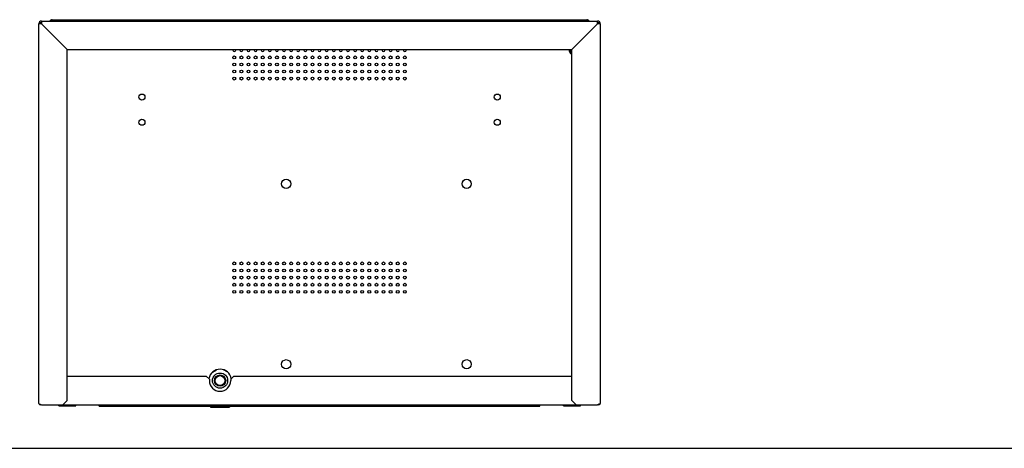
# Model space of a CAD drawing. Header units: inches. Extents: x 0 to 131, y 0 to 85.
# Tile 2 of 8: x 26 to 53, y 0 to 12. Entities that reach past the tile are written whole.
import ezdxf

# ---------------------------------------------------------------- set-up
doc = ezdxf.new("R2010")
doc.units = ezdxf.units.IN
doc.header["$LTSCALE"] = 7.192308
doc.header["$MEASUREMENT"] = 0
doc.layers.get('0').update_dxf_attribs({"linetype": 'CONTINUOUS'})

msp = doc.modelspace()

# ---------------------------------------------------------------- linework, layer by layer
at = {"color": 7, "linetype": 'Continuous'}
for p, q in [((26.2125, 1.2461), (26.2125, 11.7579)), ((26.2912, 11.7579), (26.2125, 11.7579)), ((26.2912, 11.8367), (26.2912, 11.7579)), ((26.2912, 11.8367), (41.6849, 11.8367)), ((26.9999, 11.0493), (26.2912, 11.7579)), ((26.5865, 11.8761), (41.3897, 11.8761)), ((29.4605, 11.8367), (29.4605, 11.8761)), ((30.0511, 11.8761), (30.0511, 11.8367)), ((37.9251, 11.8367), (37.9251, 11.8761)), ((38.5156, 11.8761), (38.5156, 11.8367)), ((41.6849, 11.7579), (40.9763, 11.0493)), ((41.6849, 11.7579), (41.6849, 11.8367)), ((41.7637, 11.7579), (41.6849, 11.7579)), ((41.7637, 11.7579), (41.7637, 1.2461)), ((26.9999, 1.3249), (26.9999, 11.0493)), ((26.9999, 11.0493), (40.9763, 11.0493)), ((40.9763, 1.3249), (40.9763, 11.0493)), ((30.8582, 1.9942), (26.9999, 1.9942)), ((30.8582, 1.9942), (30.9369, 1.9154)), ((30.9245, 1.9396), (30.9245, 1.9278)), ((30.9369, 1.9154), (30.9369, 1.8761)), ((31.0219, 2.1099), (31.1339, 2.1746)), ((31.4429, 2.1097), (31.33, 2.1749)), ((31.5275, 1.9154), (31.6062, 1.9942)), ((31.5275, 1.9154), (31.5275, 1.8761)), ((31.5399, 1.9278), (31.5399, 1.9395)), ((40.9763, 1.9942), (31.6062, 1.9942)), ((26.271, 1.2133), (26.2912, 1.2068)), ((26.2912, 1.2068), (41.6849, 1.2068)), ((26.7635, 1.1753), (26.7635, 1.2068)), ((26.7635, 1.1753), (27.2363, 1.1753)), ((26.8817, 1.1753), (26.8817, 1.2068)), ((26.9999, 1.3249), (26.8818, 1.2068)), ((27.1181, 1.1753), (27.1181, 1.2068)), ((27.2363, 1.1753), (27.2363, 1.2068)), ((27.8857, 1.1674), (27.8857, 1.2068)), ((27.8857, 1.1674), (40.0904, 1.1674)), ((28.3582, 1.1674), (28.3582, 1.2068)), ((28.9304, 1.2012), (28.929, 1.1871)), ((28.929, 1.1871), (28.929, 1.1831)), ((29.2046, 1.1871), (28.929, 1.1871)), ((28.929, 1.1831), (29.2046, 1.1831)), ((29.2032, 1.2012), (29.2046, 1.1871)), ((29.2046, 1.1871), (29.2046, 1.1831)), ((30.9684, 1.1674), (30.9684, 1.1438)), ((30.9684, 1.1438), (31.496, 1.1438)), ((31.496, 1.1674), (31.496, 1.1438)), ((32.2769, 1.2012), (32.2755, 1.1871)), ((32.5511, 1.1871), (32.2755, 1.1871)), ((32.2755, 1.1871), (32.2755, 1.1831)), ((32.2755, 1.1831), (32.5511, 1.1831)), ((32.5497, 1.2012), (32.5511, 1.1871)), ((32.5511, 1.1871), (32.5511, 1.1831)), ((35.6234, 1.2012), (35.6219, 1.1871)), ((35.8975, 1.1871), (35.6219, 1.1871)), ((35.6219, 1.1871), (35.6219, 1.1831)), ((35.6219, 1.1831), (35.8975, 1.1831)), ((35.8961, 1.2012), (35.8975, 1.1871)), ((35.8975, 1.1871), (35.8975, 1.1831)), ((39.618, 1.1674), (39.618, 1.2068)), ((40.0904, 1.1674), (40.0904, 1.2068)), ((40.7399, 1.1753), (40.7399, 1.2068)), ((40.7399, 1.1753), (41.2127, 1.1753)), ((40.8581, 1.1753), (40.8581, 1.2068)), ((41.0944, 1.2068), (40.9763, 1.3249)), ((41.0945, 1.1753), (41.0945, 1.2068)), ((41.2127, 1.1753), (41.2127, 1.2068)), ((41.7055, 1.2134), (41.6849, 1.2068)), ((0, 0), (130.7692, 0))]:
    msp.add_line(p, q, dxfattribs=at)
for points in [[(26.5603, 11.8367), (26.5619, 11.8411), (26.5668, 11.853)], [(26.5668, 11.853), (26.5717, 11.8628), (26.5767, 11.8701), (26.5816, 11.8745), (26.5865, 11.8761)], [(41.3897, 11.8761), (41.3946, 11.8745), (41.3995, 11.8701), (41.4044, 11.8628), (41.4093, 11.853)], [(41.4093, 11.853), (41.4143, 11.8411), (41.4158, 11.8367)], [(26.2125, 1.2461), (26.2151, 1.2396), (26.2229, 1.2331), (26.2356, 1.2265), (26.2521, 1.2198), (26.271, 1.2133)], [(41.7637, 1.2461), (41.761, 1.2396), (41.7532, 1.2331), (41.7407, 1.2265), (41.7245, 1.22), (41.7055, 1.2134)]]:
    msp.add_lwpolyline(points, dxfattribs=at)
for centre, radius in [((31.6259, 10.8327), 0.0394), ((31.6259, 10.6359), 0.0394), ((31.8227, 10.8327), 0.0394), ((31.8227, 10.6359), 0.0394), ((32.0196, 10.8327), 0.0394), ((32.0196, 10.6359), 0.0394), ((32.2164, 10.8327), 0.0394), ((32.2164, 10.6359), 0.0394), ((32.4133, 10.8327), 0.0394), ((32.4133, 10.6359), 0.0394), ((32.6101, 10.8327), 0.0394), ((32.6101, 10.6359), 0.0394), ((32.807, 10.8327), 0.0394), ((32.807, 10.6359), 0.0394), ((33.0038, 10.8327), 0.0394), ((33.0038, 10.6359), 0.0394), ((33.2007, 10.8327), 0.0394), ((33.2007, 10.6359), 0.0394), ((33.3975, 10.8327), 0.0394), ((33.3975, 10.6359), 0.0394), ((33.5944, 10.8327), 0.0394), ((33.5944, 10.6359), 0.0394), ((33.7912, 10.8327), 0.0394), ((33.7912, 10.6359), 0.0394), ((33.9881, 10.8327), 0.0394), ((33.9881, 10.6359), 0.0394), ((34.1849, 10.8327), 0.0394), ((34.1849, 10.6359), 0.0394), ((34.3818, 10.8327), 0.0394), ((34.3818, 10.6359), 0.0394), ((34.5786, 10.8327), 0.0394), ((34.5786, 10.6359), 0.0394), ((34.7755, 10.8327), 0.0394), ((34.7755, 10.6359), 0.0394), ((34.9723, 10.8327), 0.0394), ((34.9723, 10.6359), 0.0394), ((35.1692, 10.8327), 0.0394), ((35.1692, 10.6359), 0.0394), ((35.366, 10.8327), 0.0394), ((35.366, 10.6359), 0.0394), ((35.5629, 10.8327), 0.0394), ((35.5629, 10.6359), 0.0394), ((35.7597, 10.8327), 0.0394), ((35.7597, 10.6359), 0.0394), ((35.9566, 10.8327), 0.0394), ((35.9566, 10.6359), 0.0394), ((36.1534, 10.8327), 0.0394), ((36.1534, 10.6359), 0.0394), ((36.3503, 10.8327), 0.0394), ((36.3503, 10.6359), 0.0394), ((31.6259, 10.439), 0.0394), ((31.8227, 10.439), 0.0394), ((32.0196, 10.439), 0.0394), ((32.2164, 10.439), 0.0394), ((32.4133, 10.439), 0.0394), ((32.6101, 10.439), 0.0394), ((32.807, 10.439), 0.0394), ((33.0038, 10.439), 0.0394), ((33.2007, 10.439), 0.0394), ((33.3975, 10.439), 0.0394), ((33.5944, 10.439), 0.0394), ((33.7912, 10.439), 0.0394), ((33.9881, 10.439), 0.0394), ((34.1849, 10.439), 0.0394), ((34.3818, 10.439), 0.0394), ((34.5786, 10.439), 0.0394), ((34.7755, 10.439), 0.0394), ((34.9723, 10.439), 0.0394), ((35.1692, 10.439), 0.0394), ((35.366, 10.439), 0.0394), ((35.5629, 10.439), 0.0394), ((35.7597, 10.439), 0.0394), ((35.9566, 10.439), 0.0394), ((36.1534, 10.439), 0.0394), ((36.3503, 10.439), 0.0394), ((31.6259, 10.2422), 0.0394), ((31.8227, 10.2422), 0.0394), ((32.0196, 10.2422), 0.0394), ((32.2164, 10.2422), 0.0394), ((32.4133, 10.2422), 0.0394), ((32.6101, 10.2422), 0.0394), ((32.807, 10.2422), 0.0394), ((33.0038, 10.2422), 0.0394), ((33.2007, 10.2422), 0.0394), ((33.3975, 10.2422), 0.0394), ((33.5944, 10.2422), 0.0394), ((33.7912, 10.2422), 0.0394), ((33.9881, 10.2422), 0.0394), ((34.1849, 10.2422), 0.0394), ((34.3818, 10.2422), 0.0394), ((34.5786, 10.2422), 0.0394), ((34.7755, 10.2422), 0.0394), ((34.9723, 10.2422), 0.0394), ((35.1692, 10.2422), 0.0394), ((35.366, 10.2422), 0.0394), ((35.5629, 10.2422), 0.0394), ((35.7597, 10.2422), 0.0394), ((35.9566, 10.2422), 0.0394), ((36.1534, 10.2422), 0.0394), ((36.3503, 10.2422), 0.0394), ((29.0668, 9.7299), 0.0846), ((38.9093, 9.7299), 0.0846), ((29.0668, 9.0351), 0.0846), ((38.9093, 9.0351), 0.0846), ((33.0629, 7.3288), 0.128), ((38.0629, 7.3288), 0.128), ((31.6259, 5.1241), 0.0394), ((31.6259, 4.9272), 0.0394), ((31.8227, 5.1241), 0.0394), ((31.8227, 4.9272), 0.0394), ((32.0196, 5.1241), 0.0394), ((32.0196, 4.9272), 0.0394), ((32.2164, 5.1241), 0.0394), ((32.2164, 4.9272), 0.0394), ((32.4133, 5.1241), 0.0394), ((32.4133, 4.9272), 0.0394), ((32.6101, 5.1241), 0.0394), ((32.6101, 4.9272), 0.0394), ((32.807, 5.1241), 0.0394), ((32.807, 4.9272), 0.0394), ((33.0038, 5.1241), 0.0394), ((33.0038, 4.9272), 0.0394), ((33.2007, 5.1241), 0.0394), ((33.2007, 4.9272), 0.0394), ((33.3975, 5.1241), 0.0394), ((33.3975, 4.9272), 0.0394), ((33.5944, 5.1241), 0.0394), ((33.5944, 4.9272), 0.0394), ((33.7912, 5.1241), 0.0394), ((33.7912, 4.9272), 0.0394), ((33.9881, 5.1241), 0.0394), ((33.9881, 4.9272), 0.0394), ((34.1849, 5.1241), 0.0394), ((34.1849, 4.9272), 0.0394), ((34.3818, 5.1241), 0.0394), ((34.3818, 4.9272), 0.0394), ((34.5786, 5.1241), 0.0394), ((34.5786, 4.9272), 0.0394), ((34.7755, 5.1241), 0.0394), ((34.7755, 4.9272), 0.0394), ((34.9723, 5.1241), 0.0394), ((34.9723, 4.9272), 0.0394), ((35.1692, 5.1241), 0.0394), ((35.1692, 4.9272), 0.0394), ((35.366, 5.1241), 0.0394), ((35.366, 4.9272), 0.0394), ((35.5629, 5.1241), 0.0394), ((35.5629, 4.9272), 0.0394), ((35.7597, 5.1241), 0.0394), ((35.7597, 4.9272), 0.0394), ((35.9566, 5.1241), 0.0394), ((35.9566, 4.9272), 0.0394), ((36.1534, 5.1241), 0.0394), ((36.1534, 4.9272), 0.0394), ((36.3503, 5.1241), 0.0394), ((36.3503, 4.9272), 0.0394), ((31.6259, 4.7304), 0.0394), ((31.8227, 4.7304), 0.0394), ((32.0196, 4.7304), 0.0394), ((32.2164, 4.7304), 0.0394), ((32.4133, 4.7304), 0.0394), ((32.6101, 4.7304), 0.0394), ((32.807, 4.7304), 0.0394), ((33.0038, 4.7304), 0.0394), ((33.2007, 4.7304), 0.0394), ((33.3975, 4.7304), 0.0394), ((33.5944, 4.7304), 0.0394), ((33.7912, 4.7304), 0.0394), ((33.9881, 4.7304), 0.0394), ((34.1849, 4.7304), 0.0394), ((34.3818, 4.7304), 0.0394), ((34.5786, 4.7304), 0.0394), ((34.7755, 4.7304), 0.0394), ((34.9723, 4.7304), 0.0394), ((35.1692, 4.7304), 0.0394), ((35.366, 4.7304), 0.0394), ((35.5629, 4.7304), 0.0394), ((35.7597, 4.7304), 0.0394), ((35.9566, 4.7304), 0.0394), ((36.1534, 4.7304), 0.0394), ((36.3503, 4.7304), 0.0394), ((31.6259, 4.5335), 0.0394), ((31.6259, 4.3367), 0.0394), ((31.8227, 4.5335), 0.0394), ((31.8227, 4.3367), 0.0394), ((32.0196, 4.5335), 0.0394), ((32.0196, 4.3367), 0.0394), ((32.2164, 4.5335), 0.0394), ((32.2164, 4.3367), 0.0394), ((32.4133, 4.5335), 0.0394), ((32.4133, 4.3367), 0.0394), ((32.6101, 4.5335), 0.0394), ((32.6101, 4.3367), 0.0394), ((32.807, 4.5335), 0.0394), ((32.807, 4.3367), 0.0394), ((33.0038, 4.5335), 0.0394), ((33.0038, 4.3367), 0.0394), ((33.2007, 4.5335), 0.0394), ((33.2007, 4.3367), 0.0394), ((33.3975, 4.5335), 0.0394), ((33.3975, 4.3367), 0.0394), ((33.5944, 4.5335), 0.0394), ((33.5944, 4.3367), 0.0394), ((33.7912, 4.5335), 0.0394), ((33.7912, 4.3367), 0.0394), ((33.9881, 4.5335), 0.0394), ((33.9881, 4.3367), 0.0394), ((34.1849, 4.5335), 0.0394), ((34.1849, 4.3367), 0.0394), ((34.3818, 4.5335), 0.0394), ((34.3818, 4.3367), 0.0394), ((34.5786, 4.5335), 0.0394), ((34.5786, 4.3367), 0.0394), ((34.7755, 4.5335), 0.0394), ((34.7755, 4.3367), 0.0394), ((34.9723, 4.5335), 0.0394), ((34.9723, 4.3367), 0.0394), ((35.1692, 4.5335), 0.0394), ((35.1692, 4.3367), 0.0394), ((35.366, 4.5335), 0.0394), ((35.366, 4.3367), 0.0394), ((35.5629, 4.5335), 0.0394), ((35.5629, 4.3367), 0.0394), ((35.7597, 4.5335), 0.0394), ((35.7597, 4.3367), 0.0394), ((35.9566, 4.5335), 0.0394), ((35.9566, 4.3367), 0.0394), ((36.1534, 4.5335), 0.0394), ((36.1534, 4.3367), 0.0394), ((36.3503, 4.5335), 0.0394), ((36.3503, 4.3367), 0.0394), ((33.0629, 2.3288), 0.128), ((38.0629, 2.3288), 0.128), ((31.2322, 1.8761), 0.2106), ((31.2322, 1.8761), 0.1575), ((31.2322, 1.8761), 0.1423), ((31.2322, 1.8761), 0.1378)]:
    msp.add_circle(centre, radius, dxfattribs=at)
for centre, radius, start, end in [((26.2912, 11.7579), 0.0787, 90, 180), ((26.2912, 11.7579), 0.0394, 90, 180), ((26.3306, 11.7186), 0.0787, 120.11182, 149.88818), ((26.5865, 11.7973), 0.0787, 90, 149.86602), ((41.3897, 11.7973), 0.0787, 30.13395, 90), ((41.6849, 11.7579), 0.0787, 0, 90), ((41.6849, 11.7579), 0.0394, 0, 90), ((41.6456, 11.7186), 0.0787, 30.11182, 59.88818), ((31.6259, 11.0296), 0.0394, 149.86476, 30.13908), ((31.8227, 11.0296), 0.0394, 149.86476, 30.13908), ((32.0196, 11.0296), 0.0394, 149.86476, 30.13908), ((32.2164, 11.0296), 0.0394, 149.86476, 30.13908), ((32.4133, 11.0296), 0.0394, 149.86476, 30.13908), ((32.6101, 11.0296), 0.0394, 149.86476, 30.13908), ((32.807, 11.0296), 0.0394, 149.86476, 30.13908), ((33.0038, 11.0296), 0.0394, 149.86476, 30.13908), ((33.2007, 11.0296), 0.0394, 149.86476, 30.13908), ((33.3975, 11.0296), 0.0394, 149.86476, 30.13908), ((33.5944, 11.0296), 0.0394, 149.86476, 30.13908), ((33.7912, 11.0296), 0.0394, 149.86476, 30.13908), ((33.9881, 11.0296), 0.0394, 149.86476, 30.13908), ((34.1849, 11.0296), 0.0394, 149.86476, 30.13908), ((34.3818, 11.0296), 0.0394, 149.86476, 30.13908), ((34.5786, 11.0296), 0.0394, 149.86476, 30.13908), ((34.7755, 11.0296), 0.0394, 149.86476, 30.13908), ((34.9723, 11.0296), 0.0394, 149.86476, 30.13908), ((35.1692, 11.0296), 0.0394, 149.86476, 30.13908), ((35.366, 11.0296), 0.0394, 149.86476, 30.13908), ((35.5629, 11.0296), 0.0394, 149.86476, 30.13908), ((35.7597, 11.0296), 0.0394, 149.86476, 30.13908), ((35.9566, 11.0296), 0.0394, 149.86476, 30.13908), ((36.1534, 11.0296), 0.0394, 149.86476, 30.13908), ((36.3503, 11.0296), 0.0394, 149.86476, 30.13908), ((41.0156, 11.0296), 0.116, 170.22667, 250.14367), ((41.0156, 11.0296), 0.0846, 168.39412, 242.17836), ((31.2322, 1.8761), 0.315, 9.87528, 170.12343), ((31.2322, 1.8761), 0.2953, 180, 360), ((26.2519, 1.2461), 0.0394, 180, 301.76097), ((41.7243, 1.2461), 0.0394, 238.20128, 360)]:
    msp.add_arc(centre, radius, start, end, dxfattribs=at)

doc.saveas('drawing.dxf')
